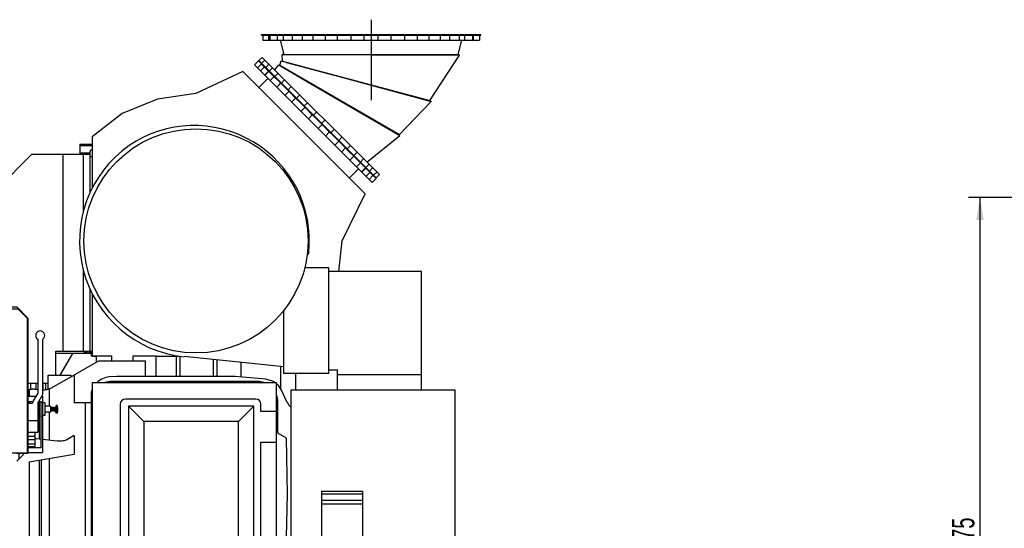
# Model space of a CAD drawing. Header units: millimetres. Extents: x 0 to 1189, y 0 to 841.
# Tile 39 of 158: x 483 to 637, y 318 to 398. Entities that reach past the tile are written whole.
import ezdxf
from ezdxf.enums import TextEntityAlignment as Align

# ---------------------------------------------------------------- set-up
doc = ezdxf.new("R2010")
doc.units = ezdxf.units.MM
doc.header["$LTSCALE"] = 65.395
doc.linetypes.add('CENTER', pattern=[0.6, 0.375, -0.075, 0.075, -0.075])
doc.layers.get('0').update_dxf_attribs({"linetype": 'CONTINUOUS'})
for name, color, linetype in [('1007_720800_16_SIMPLE1_A_ABL1216', 7, 'CONTINUOUS'), ('1007_720800_16_SIMPLE1_T1_A_PBL1218', 7, 'CONTINUOUS'), ('1007_720800_16_SIMPLE1_T2_A_PBL1219', 7, 'CONTINUOUS'), ('1007_720800_16_SIMPLE1_T3_A_PBL1227', 7, 'CONTINUOUS'), ('1007_720800_16_SIMPLE1_T4_A_PBL1220', 7, 'CONTINUOUS'), ('1007_720800_16_SIMPLE1_T5_A_PBL1221', 7, 'CONTINUOUS'), ('1007_720800_16_SIMPLE1_T6_A_PBL1222', 7, 'CONTINUOUS'), ('1007_720800_16_SIMPLE1_T7_A_PBL1217', 7, 'CONTINUOUS'), ('1907_060000_TLKGS_KGS_V_ABL933', 7, 'CONTINUOUS'), ('1907_061000_TLKGS_KGS_V_ABL934', 7, 'CONTINUOUS'), ('1907_062000_TLKGS_KGS_TL_V_ABL1134', 7, 'CONTINUOUS'), ('1907_452000_12_SIMPLE1_A_ABL1188', 7, 'CONTINUOUS'), ('1907_452000_12_SIMPLE1_T1_A_PBL1189', 7, 'CONTINUOUS'), ('1907_723600_04_SIMPLE1_T1_X_PBL1138', 7, 'CONTINUOUS'), ('1907_723600_04_SIMPLE1_X_ABL1137', 7, 'CONTINUOUS'), ('1907_724700_09_SIMPLE1_A_ABL1169', 7, 'CONTINUOUS'), ('1907_724700_09_SIMPLE1_T1_A_PBL1170', 7, 'CONTINUOUS'), ('1907_725700_07_SIMPLE1_T1_X_PBL1136', 7, 'CONTINUOUS'), ('1907_725700_07_SIMPLE1_X_ABL1135', 7, 'CONTINUOUS'), ('1907_728000_25_SIMPLE1_T1_X_PBL1172', 7, 'CONTINUOUS'), ('1907_728000_25_SIMPLE1_X_ABL1171', 7, 'CONTINUOUS'), ('1997_000000_TLKGS_MARKETING_ABL917', 7, 'CONTINUOUS'), ('1997_030000_TLKGS_V_ABL918', 7, 'CONTINUOUS'), ('1997_700000_TLKGS_V_ABL963', 7, 'CONTINUOUS'), ('1997_727000_11_SIMPLE1_B_ABL964', 7, 'CONTINUOUS'), ('1997_727000_11_SIMPLE1_T1_B_PBL965', 7, 'CONTINUOUS'), ('links_21_VBL869', 7, 'CONTINUOUS')]:
    doc.layers.add(name, color=color, linetype=linetype)
doc.styles.get("Standard").update_dxf_attribs({"font": 'txt', "width": 0.6})
doc.dimstyles.new('DIMSTYLE_1', dxfattribs={"dimtxt": 3.5, "dimasz": 3.5, "dimexe": 1.8, "dimexo": 0, "dimgap": 0.875, "dimtad": 1, "dimdec": 0, "dimlfac": 25, "dimdsep": 46, "dimtxsty": 'Standard', "dimblk": '_FILLED', "dimblk1": '_FILLED', "dimblk2": '_FILLED', "dimcen": 0.09, "dimadec": 0, "dimazin": 0, "dimtp": 2, "dimtm": 2, "dimtfac": 1, "dimtdec": 0, "dimtofl": 0, "dimtmove": 0, "dimatfit": 3, "dimldrblk": '_FILLED', "dimfxl": 1, "dimtolj": 1, "dimarcsym": 0})

# ---------------------------------------------------------------- blocks, each defined once
blk = doc.blocks.new('_FILLED')
at = {"color": 0, "linetype": 'ByBlock'}
blk.add_solid([(0, 0), (-1, 0.167), (-1, -0.167)], dxfattribs=at)
blk = doc.blocks.new('*D15')
at = {"color": 2, "linetype": 'Continuous'}
for p, q in [((748.43, 369.9), (630.97, 369.9)), ((632.77, 369.9), (632.77, 316.39)), ((632.77, 262.89), (632.77, 316.39)), ((704.13, 262.89), (630.97, 262.89))]:
    blk.add_line(p, q, dxfattribs=at)
at = {"color": 2, "linetype": 'Continuous', "xscale": 3.5, "yscale": 3.5, "zscale": 3.5}
for p, rotation in [((632.77, 369.9), 90), ((632.77, 262.89), 270)]:
    blk.add_blockref('_FILLED', p, dxfattribs=dict(at, rotation=rotation))
at = {"color": 2, "linetype": 'Continuous', "width": 0.672619}
blk.add_text('2675', height=3.5, rotation=90, dxfattribs=at).set_placement((631.89, 316.39), align=Align.CENTER)
blk = doc.blocks.new('1997_727000_11_SIMPLE1_T1_B_PBL965', base_point=(381.71, 358.04))
at = {"layer": '1997_727000_11_SIMPLE1_T1_B_PBL965', "color": 7, "linetype": 'Continuous'}
for p, q in [((492.11, 378.24), (494.01, 378.24)), ((492.11, 378.24), (492.11, 376.69)), ((493.7, 370.71), (493.7, 377.13)), ((484.6, 376.69), (471.83, 363.92)), ((484.6, 376.69), (493.7, 376.69)), ((489.51, 345.92), (489.51, 376.69)), ((492.69, 367.87), (492.69, 376.69)), ((492.69, 345.92), (492.69, 358.4)), ((493.7, 345.56), (493.7, 355.57)), ((488.37, 345.92), (493.7, 345.92)), ((488.37, 342.16), (488.37, 345.92)), ((493.91, 345.56), (488.37, 345.56)), ((490.95, 345.56), (488.98, 342.16)), ((492.98, 345.92), (492.98, 345.56)), ((493.7, 345.88), (494.01, 345.88)), ((486.77, 340.88), (487.13, 340.88))]:
    blk.add_line(p, q, dxfattribs=at)
at = {"layer": '1997_727000_11_SIMPLE1_T1_B_PBL965', "color": 9, "linetype": 'Continuous'}
for p, q in [((494.01, 377.98), (492.11, 377.98)), ((492.11, 376.9), (493.7, 376.9)), ((493.7, 376.35), (494.01, 376.35)), ((492.78, 345.92), (492.78, 345.56)), ((493.18, 345.92), (493.18, 345.56)), ((493.5, 345.92), (493.5, 345.56))]:
    blk.add_line(p, q, dxfattribs=at)
at = {"layer": '1997_727000_11_SIMPLE1_T1_B_PBL965', "color": 7, "linetype": 'Continuous'}
blk.add_arc((493.96, 377.13), 0.26, 78.913, 180, dxfattribs=at)
blk = doc.blocks.new('1997_727000_11_SIMPLE1_B_ABL964', base_point=(381.71, 358.04))
at = {"layer": '1997_727000_11_SIMPLE1_T1_B_PBL965'}
blk.add_blockref('1997_727000_11_SIMPLE1_T1_B_PBL965', (381.71, 358.04), dxfattribs=at)
blk = doc.blocks.new('1997_700000_TLKGS_V_ABL963', base_point=(381.71, 358.04))
at = {"layer": '1997_727000_11_SIMPLE1_B_ABL964'}
blk.add_blockref('1997_727000_11_SIMPLE1_B_ABL964', (381.71, 358.04), dxfattribs=at)
blk = doc.blocks.new('1997_030000_TLKGS_V_ABL918', base_point=(387.62, 315.28))
at = {"layer": '1997_700000_TLKGS_V_ABL963'}
blk.add_blockref('1997_700000_TLKGS_V_ABL963', (381.71, 358.04), dxfattribs=at)
blk = doc.blocks.new('1907_452000_12_SIMPLE1_T1_A_PBL1189', base_point=(479.24, 341.36))
at = {"layer": '1907_452000_12_SIMPLE1_T1_A_PBL1189', "color": 7, "linetype": 'Continuous'}
for p, q in [((472.21, 352.76), (470.45, 351)), ((472.05, 352.48), (470.57, 351)), ((482.45, 352.48), (472.05, 352.48)), ((482.29, 352.76), (472.21, 352.76)), ((484.05, 351), (482.29, 352.76)), ((483.93, 351), (482.45, 352.48)), ((470.45, 351), (470.45, 329.96)), ((470.57, 351), (470.57, 330)), ((483.93, 330), (483.93, 351)), ((484.05, 329.96), (484.05, 351)), ((485.51, 347.78), (485.51, 339.36)), ((486.31, 339.14), (486.31, 347.78)), ((470.11, 343.16), (470.45, 343.16)), ((470.11, 342.52), (470.11, 343.16)), ((470.45, 342.52), (470.11, 342.52)), ((484.05, 338.84), (485.2, 338.84)), ((485.51, 339.36), (484.81, 338.16)), ((485.51, 337.76), (486.31, 339.14)), ((486.13, 338.84), (486.25, 338.84)), ((486.25, 338.84), (486.25, 330.04)), ((484.05, 338.04), (484.76, 338.04)), ((484.05, 337.76), (484.71, 337.76)), ((485.51, 337.76), (485.51, 333.24)), ((485.67, 338.04), (486.05, 338.04)), ((486.05, 330.84), (486.05, 338.04)), ((486.05, 337.92), (486.25, 337.92)), ((486.61, 337.82), (486.25, 337.82)), ((486.61, 337.82), (486.61, 335.82)), ((487.49, 337.3), (486.61, 337.3)), ((487.49, 337.3), (487.49, 336.34)), ((487.73, 337.04), (487.49, 337.04)), ((487.79, 337.14), (487.73, 337.14)), ((487.73, 337.14), (487.73, 336.5)), ((487.79, 337.14), (487.79, 336.5)), ((487.99, 337.05), (487.79, 337.05)), ((488.11, 337.1), (487.99, 337.1)), ((487.99, 337.1), (487.99, 336.54)), ((488.11, 337.1), (488.11, 336.54)), ((488.31, 337.1), (488.23, 337.1)), ((488.23, 337.1), (488.23, 336.54)), ((488.39, 337.42), (488.31, 337.1)), ((488.31, 337.1), (488.31, 336.54)), ((488.54, 337.42), (488.39, 337.42)), ((488.39, 337.42), (488.39, 336.22)), ((488.54, 337.42), (488.54, 336.22)), ((488.63, 337.1), (488.54, 337.42)), ((488.63, 337.1), (488.63, 336.54)), ((470.45, 335.46), (469.85, 335.46)), ((486.05, 335.72), (486.25, 335.72)), ((486.61, 335.82), (486.25, 335.82)), ((487.49, 336.34), (486.61, 336.34)), ((487.73, 336.59), (487.49, 336.59)), ((487.79, 336.5), (487.73, 336.5)), ((487.99, 336.59), (487.79, 336.59)), ((488.11, 336.54), (487.99, 336.54)), ((488.31, 336.54), (488.23, 336.54)), ((488.39, 336.22), (488.31, 336.54)), ((488.54, 336.22), (488.39, 336.22)), ((488.63, 336.54), (488.54, 336.22)), ((484.05, 335.06), (485.51, 335.06)), ((470.45, 333.76), (469.85, 333.76)), ((470.45, 332.6), (469.85, 332.6)), ((484.05, 333.24), (485.51, 333.24)), ((484.05, 333.23), (485.06, 333.23)), ((484.05, 332.63), (485.06, 332.63)), ((485.06, 333.23), (485.06, 331.01)), ((484.05, 332.09), (485.06, 332.09)), ((484.05, 331.01), (485.06, 331.01)), ((484.05, 330.84), (486.05, 330.84)), ((470.57, 330), (483.93, 330)), ((482.25, 329.96), (484.05, 329.96)), ((484.05, 330.04), (486.25, 330.04))]:
    blk.add_line(p, q, dxfattribs=at)
at = {"layer": '1907_452000_12_SIMPLE1_T1_A_PBL1189', "color": 9, "linetype": 'Continuous'}
for p, q in [((470.45, 334.96), (469.85, 334.96)), ((484.05, 331.43), (485.06, 331.43))]:
    blk.add_line(p, q, dxfattribs=at)
at = {"layer": '1907_452000_12_SIMPLE1_T1_A_PBL1189', "color": 7, "linetype": 'Continuous'}
for centre, radius, start, end in [((485.91, 348.36), 0.7, 304.85, 235.1501), ((485.51, 337.76), 0.8, 150, 180.0016), ((488.17, 337.1), 0.06, 180.0191, 359.9618), ((488.17, 336.54), 0.06, 0.0382, 179.9809)]:
    blk.add_arc(centre, radius, start, end, dxfattribs=at)
blk = doc.blocks.new('1907_452000_12_SIMPLE1_A_ABL1188', base_point=(479.24, 341.36))
at = {"layer": '1907_452000_12_SIMPLE1_T1_A_PBL1189'}
blk.add_blockref('1907_452000_12_SIMPLE1_T1_A_PBL1189', (479.24, 341.36), dxfattribs=at)
blk = doc.blocks.new('1907_061000_TLKGS_KGS_V_ABL934', base_point=(486.99, 304.38))
at = {"layer": '1907_452000_12_SIMPLE1_A_ABL1188'}
blk.add_blockref('1907_452000_12_SIMPLE1_A_ABL1188', (479.24, 341.36), dxfattribs=at)
blk = doc.blocks.new('1907_725700_07_SIMPLE1_T1_X_PBL1136', base_point=(515.56, 367.36))
at = {"layer": '1907_725700_07_SIMPLE1_T1_X_PBL1136', "color": 7, "linetype": 'Continuous'}
for p, q in [((520, 391.28), (519.38, 390.65)), ((520, 391.28), (520.45, 390.84)), ((517.56, 389.59), (510.25, 386.17)), ((536.69, 370.47), (517.56, 389.59)), ((519.38, 390.65), (537.76, 372.27)), ((520.67, 390.61), (521.65, 389.63)), ((520.06, 387.09), (521.5, 388.53)), ((522.02, 389.26), (523.59, 387.7)), ((524.14, 387.14), (524.9, 386.38)), ((504.21, 385.28), (498.71, 383.03)), ((510.25, 386.17), (504.21, 385.28)), ((525.19, 384.83), (525.82, 385.46)), ((525.81, 385.47), (526.07, 385.22)), ((526.72, 384.56), (527.37, 383.91)), ((498.71, 383.03), (494.01, 379.41)), ((528.37, 382.91), (528.85, 382.43)), ((529.54, 381.74), (530.02, 381.26)), ((531.02, 380.26), (531.67, 379.61)), ((494.01, 379.41), (494.01, 371.33)), ((531.94, 378.08), (532.57, 378.71)), ((532.32, 378.96), (532.58, 378.7)), ((533.49, 377.79), (534.25, 377.03)), ((534.8, 376.48), (536.37, 374.91)), ((534.2, 372.95), (535.64, 374.39)), ((536.74, 374.54), (537.72, 373.56)), ((538.39, 372.89), (537.76, 372.27)), ((537.94, 373.34), (538.39, 372.89)), ((533.12, 363.14), (536.69, 370.47)), ((532.58, 358.34), (533.12, 363.14)), ((527.87, 361.33), (527.61, 360.91)), ((494.01, 354.93), (494.01, 345.14)), ((523.96, 343.45), (523.99, 348.67)), ((523.98, 346.26), (523.99, 346.26)), ((493.91, 345.14), (493.91, 345.88)), ((494.68, 345.14), (493.91, 345.14)), ((494.01, 345.14), (494.68, 345.14)), ((504.05, 345.14), (507.58, 345.14)), ((523.96, 343.45), (508.38, 345.04)), ((523.97, 345.14), (523.99, 345.14))]:
    blk.add_line(p, q, dxfattribs=at)
at = {"layer": '1907_725700_07_SIMPLE1_T1_X_PBL1136', "color": 9, "linetype": 'Continuous'}
for p, q in [((520.48, 390.81), (519.85, 390.18)), ((520.96, 390.32), (520.33, 389.7)), ((521.6, 389.68), (520.98, 389.05)), ((521.64, 389.64), (521.02, 389.01)), ((522.45, 388.83), (521.82, 388.21)), ((523.48, 387.8), (522.86, 387.17)), ((523.49, 387.79), (522.86, 387.16)), ((524.77, 386.51), (524.14, 385.88)), ((527.27, 384.01), (526.64, 383.38)), ((528.43, 382.85), (527.81, 382.22)), ((529.96, 381.32), (529.33, 380.7)), ((531.12, 380.16), (530.49, 379.53)), ((533.62, 377.66), (532.99, 377.03)), ((534.9, 376.38), (534.27, 375.75)), ((534.91, 376.38), (534.28, 375.75)), ((535.94, 375.34), (535.31, 374.71)), ((536.75, 374.53), (536.12, 373.91)), ((536.79, 374.49), (536.16, 373.87)), ((537.43, 373.85), (536.81, 373.22)), ((537.91, 373.37), (537.29, 372.74))]:
    blk.add_line(p, q, dxfattribs=at)
at = {"layer": '1907_725700_07_SIMPLE1_T1_X_PBL1136', "color": 7, "linetype": 'Continuous'}
blk.add_circle((510.25, 363.14), 17.52, dxfattribs=at)
for centre, radius, start, end in [((509.95, 363.15), 18.02, 354.1951, 124.3311), ((510.25, 363.14), 18.2, 125.0895, 264.124)]:
    blk.add_arc(centre, radius, start, end, dxfattribs=at)
blk = doc.blocks.new('1907_725700_07_SIMPLE1_X_ABL1135', base_point=(515.56, 367.36))
at = {"layer": '1907_725700_07_SIMPLE1_T1_X_PBL1136'}
blk.add_blockref('1907_725700_07_SIMPLE1_T1_X_PBL1136', (515.56, 367.36), dxfattribs=at)
blk = doc.blocks.new('1907_723600_04_SIMPLE1_T1_X_PBL1138', base_point=(498.13, 323.36))
at = {"layer": '1907_723600_04_SIMPLE1_T1_X_PBL1138', "color": 7, "linetype": 'Continuous'}
for p, q in [((494.65, 345.14), (494.65, 344.13)), ((494.68, 345.16), (497.03, 345.16)), ((494.68, 344.15), (494.68, 345.16)), ((500.45, 345.16), (504.05, 345.16)), ((500.45, 344.34), (500.45, 345.16)), ((504.05, 341.96), (504.05, 345.16)), ((507.14, 345.14), (507.14, 341.96)), ((507.71, 345.13), (507.71, 341.96)), ((523.97, 345.16), (523.99, 345.16)), ((495.01, 344.34), (491.29, 342.19)), ((502.35, 344.34), (495.01, 344.34)), ((502.35, 341.96), (502.35, 344.34)), ((512.92, 344.57), (512.92, 341.96)), ((513.49, 344.51), (513.49, 341.96)), ((517.28, 344.13), (517.28, 341.84)), ((487.13, 342.16), (490.73, 342.16)), ((487.13, 339.96), (487.13, 342.16)), ((487.58, 340.1), (491.29, 342.19)), ((490.73, 341.87), (490.73, 342.16)), ((491.22, 342.15), (491.22, 337.84)), ((497.86, 341.96), (496.7, 341.9)), ((515.64, 341.96), (497.86, 341.96)), ((521.17, 341.5), (516.34, 341.93)), ((525.81, 342.42), (525.81, 339.88)), ((484.05, 340.88), (485.51, 340.88)), ((486.31, 340.88), (486.77, 340.88)), ((486.77, 339.88), (486.77, 340.88)), ((519.85, 341.15), (497.05, 341.15)), ((522.23, 341.21), (521.17, 341.5)), ((484.17, 339.87), (484.17, 338.84)), ((493.85, 339.32), (493.85, 337.96)), ((524.52, 337.86), (523.63, 339.78)), ((484.17, 338.04), (484.17, 337.76)), ((493.85, 337.84), (491.22, 337.84)), ((493, 309.16), (493, 337.84)), ((493.85, 337.95), (493.85, 309.16)), ((523.04, 333.09), (523.04, 337.96)), ((470.28, 332.6), (470.28, 329.96)), ((491.22, 332.7), (489.97, 332)), ((491.22, 332.7), (491.22, 329.78)), ((524.4, 332.31), (523.04, 333.09)), ((470.45, 331.34), (470.28, 331.34)), ((485.38, 332.19), (485.06, 332.19)), ((486.05, 332.11), (485.38, 332.19)), ((488.54, 331.83), (486.25, 332.09)), ((524.55, 323.56), (524.4, 332.31)), ((483.15, 329.58), (482.25, 328.68)), ((482.62, 329.05), (482.62, 329.96)), ((484.17, 328.61), (491.22, 329.78)), ((484.17, 328.61), (484.17, 303.96)), ((524.39, 316.81), (524.55, 323.56)), ((523.04, 316.03), (524.39, 316.81)), ((523.04, 309.16), (523.04, 316.03)), ((491.26, 313.76), (484.17, 313.76)), ((491.26, 312.52), (484.17, 312.52)), ((491.35, 309.16), (493.85, 309.16)), ((491.35, 303.96), (491.35, 309.16)), ((494.05, 306.53), (491.35, 306.53)), ((497.05, 305.96), (519.85, 305.96)), ((497.65, 301.56), (502.05, 305.96)), ((509.85, 303.76), (509.85, 305.96)), ((511.85, 303.76), (511.85, 305.96)), ((517.45, 303.76), (517.45, 305.96)), ((519.45, 303.76), (519.45, 305.96)), ((483.85, 301.56), (484.06, 303.96)), ((484.06, 303.96), (491.35, 303.96)), ((491.35, 303.96), (492.74, 301.56)), ((499.65, 303.56), (508.45, 303.56)), ((508.45, 303.76), (521.64, 303.76)), ((508.45, 303.56), (508.45, 303.76)), ((482.25, 301.56), (483.85, 301.56)), ((492.74, 301.56), (497.65, 301.56))]:
    blk.add_line(p, q, dxfattribs=at)
at = {"layer": '1907_723600_04_SIMPLE1_T1_X_PBL1138', "color": 9, "linetype": 'Continuous'}
for p, q in [((497.03, 345.16), (497.03, 344.34)), ((523.46, 343.5), (523.46, 340.09)), ((484.43, 339.94), (484.43, 340.88)), ((485.26, 339.94), (485.26, 340.88)), ((486.39, 339.84), (486.39, 340.88)), ((487.34, 337.3), (487.34, 340.01)), ((485.77, 332.14), (485.77, 338.04)), ((487.34, 331.97), (487.34, 336.34)), ((485.77, 313.76), (485.77, 328.88)), ((486.11, 313.76), (486.11, 328.93)), ((487.34, 313.76), (487.34, 329.14)), ((485.14, 313.76), (485.14, 312.52)), ((485.77, 303.96), (485.77, 312.52)), ((486.11, 303.96), (486.11, 312.52)), ((487.34, 303.96), (487.34, 312.52)), ((491.26, 313.76), (491.26, 312.52))]:
    blk.add_line(p, q, dxfattribs=at)
at = {"layer": '1907_723600_04_SIMPLE1_T1_X_PBL1138', "color": 7, "linetype": 'Continuous'}
for centre, radius, start, end in [((497.17, 338.51), 3.42, 97.9872, 134.3263), ((515.65, 333.96), 8, 85, 90.0012), ((486.12, 343.83), 4, 272.61, 291.4106), ((497.05, 337.96), 3.2, 90, 109.3729), ((519.85, 337.96), 3.2, 70.6276, 90), ((520.91, 338.51), 3, 54.5748, 63.8327), ((520.91, 338.51), 3, 25, 49.6702), ((485.25, 336.64), 3.4, 108.4435, 110.7518), ((485.31, 336.46), 3.59, 104.4313, 108.4407), ((486.05, 342.67), 2.84, 254.3735, 258.874), ((497.17, 338.51), 3.42, 156.3519, 166.395), ((497.05, 337.96), 3.2, 160.6318, 180.0457), ((519.85, 337.96), 3.2, 0, 19.3724), ((525.97, 338.54), 1.6, 205, 237.8806), ((482.73, 330), 0.6, 314.9998, 355.3505), ((531.29, 299.56), 11.96, 121.297, 126.1438), ((497.05, 309.16), 3.2, 180, 199.3724), ((528.96, 302.76), 8, 126.1438, 139.8442), ((519.85, 309.16), 3.2, 340.6301, 0.0261), ((497.05, 309.16), 3.2, 250.6276, 270), ((519.85, 309.16), 3.2, 270, 289.3727), ((519.65, 313.56), 10, 281.4785, 305.6856)]:
    blk.add_arc(centre, radius, start, end, dxfattribs=at)
for points, knots in [([(484.42, 339.94), (484.46, 339.95), (484.56, 339.97), (484.7, 339.99), (484.85, 339.99), (485, 339.99), (485.15, 339.97), (485.24, 339.95), (485.29, 339.93)], [0, 0, 0, 0, 0.161838, 0.329518, 0.500436, 0.671324, 0.838805, 1, 1, 1, 1]), ([(489.97, 332), (489.76, 331.92), (489.28, 331.81), (488.79, 331.81), (488.54, 331.83)], [0, 0, 0, 0, 0.475623, 1, 1, 1, 1])]:
    blk.add_open_spline(points, degree=3, knots=knots, dxfattribs=at)
blk = doc.blocks.new('1907_723600_04_SIMPLE1_X_ABL1137', base_point=(498.13, 323.36))
at = {"layer": '1907_723600_04_SIMPLE1_T1_X_PBL1138'}
blk.add_blockref('1907_723600_04_SIMPLE1_T1_X_PBL1138', (498.13, 323.36), dxfattribs=at)
blk = doc.blocks.new('1907_724700_09_SIMPLE1_T1_A_PBL1170', base_point=(537.38, 332.17))
at = {"layer": '1907_724700_09_SIMPLE1_T1_A_PBL1170', "color": 7, "linetype": 'Continuous'}
for p, q in [((531.03, 358.9), (527.23, 358.9)), ((531.03, 342.42), (531.03, 358.9)), ((545.51, 358.34), (531.03, 358.34)), ((545.51, 339.8), (545.51, 358.34)), ((523.99, 342.42), (523.99, 352.3)), ((531.03, 342.42), (523.99, 342.42)), ((531.03, 342.98), (532.39, 342.98)), ((532.39, 339.88), (532.39, 342.98)), ((532.39, 342.26), (545.51, 342.26)), ((550.77, 339.8), (525.08, 339.8)), ((525.08, 339.8), (525.08, 305.44)), ((525.19, 339.88), (532.39, 339.88)), ((525.19, 339.8), (525.19, 339.88)), ((525.64, 339.8), (525.64, 339.88)), ((532.51, 339.88), (549.41, 339.88)), ((532.51, 339.8), (532.51, 339.88)), ((549.41, 339.8), (549.41, 339.88)), ((550.77, 315.5), (550.77, 339.8)), ((529.85, 324.03), (536.25, 324.03)), ((529.85, 324.03), (529.85, 316.56)), ((536.25, 324.03), (536.25, 316.56)), ((536.25, 321.96), (529.85, 321.96)), ((536.25, 316.56), (529.85, 316.56)), ((540.7, 305.44), (550.77, 315.5)), ((525.08, 305.44), (540.7, 305.44))]:
    blk.add_line(p, q, dxfattribs=at)
at = {"layer": '1907_724700_09_SIMPLE1_T1_A_PBL1170', "color": 9, "linetype": 'Continuous'}
for p, q in [((536.25, 323.55), (529.85, 323.55)), ((536.25, 322.56), (529.85, 322.56))]:
    blk.add_line(p, q, dxfattribs=at)
blk = doc.blocks.new('1907_724700_09_SIMPLE1_A_ABL1169', base_point=(537.38, 332.17))
at = {"layer": '1907_724700_09_SIMPLE1_T1_A_PBL1170'}
blk.add_blockref('1907_724700_09_SIMPLE1_T1_A_PBL1170', (537.38, 332.17), dxfattribs=at)
blk = doc.blocks.new('1907_728000_25_SIMPLE1_T1_X_PBL1172', base_point=(508.45, 323.56))
at = {"layer": '1907_728000_25_SIMPLE1_T1_X_PBL1172', "color": 7, "linetype": 'Continuous'}
for p, q in [((522.85, 340.96), (494.05, 340.96)), ((494.05, 340.96), (494.05, 306.16)), ((522.85, 306.16), (522.85, 340.96)), ((498.41, 337.6), (498.41, 309.52)), ((519.61, 338.4), (499.21, 338.4)), ((519.29, 337.28), (499.72, 337.28)), ((499.72, 337.28), (502.12, 334.88)), ((499.72, 337.28), (499.72, 309.83)), ((519.29, 337.28), (516.89, 334.88)), ((519.29, 309.83), (519.29, 337.28)), ((520.41, 336.46), (520.41, 337.6)), ((522.85, 336.46), (520.41, 336.46)), ((516.89, 334.88), (502.12, 334.88)), ((502.12, 334.88), (502.12, 312.23)), ((516.89, 312.23), (516.89, 334.88)), ((520.41, 331.66), (522.85, 331.66)), ((520.41, 315.46), (520.41, 331.66)), ((522.85, 315.46), (520.41, 315.46)), ((499.72, 309.83), (502.12, 312.23)), ((502.12, 312.23), (516.89, 312.23)), ((519.29, 309.83), (516.89, 312.23)), ((499.72, 309.83), (519.29, 309.83)), ((520.41, 310.66), (522.85, 310.66)), ((520.41, 309.52), (520.41, 310.66)), ((499.21, 308.72), (519.61, 308.72)), ((494.05, 306.16), (522.85, 306.16))]:
    blk.add_line(p, q, dxfattribs=at)
for centre, start, end in [((499.21, 337.6), 90, 180), ((519.61, 337.6), 0, 90), ((499.21, 309.52), 180, 270), ((519.61, 309.52), 270, 360)]:
    blk.add_arc(centre, 0.8, start, end, dxfattribs=at)
blk = doc.blocks.new('1907_728000_25_SIMPLE1_X_ABL1171', base_point=(508.45, 323.56))
at = {"layer": '1907_728000_25_SIMPLE1_T1_X_PBL1172'}
blk.add_blockref('1907_728000_25_SIMPLE1_T1_X_PBL1172', (508.45, 323.56), dxfattribs=at)
blk = doc.blocks.new('1907_062000_TLKGS_KGS_TL_V_ABL1134', base_point=(510.52, 346.42))
at = {"layer": '1907_723600_04_SIMPLE1_X_ABL1137'}
blk.add_blockref('1907_723600_04_SIMPLE1_X_ABL1137', (498.13, 323.36), dxfattribs=at)
at = {"layer": '1907_724700_09_SIMPLE1_A_ABL1169'}
blk.add_blockref('1907_724700_09_SIMPLE1_A_ABL1169', (537.38, 332.17), dxfattribs=at)
at = {"layer": '1907_725700_07_SIMPLE1_X_ABL1135'}
blk.add_blockref('1907_725700_07_SIMPLE1_X_ABL1135', (515.56, 367.36), dxfattribs=at)
at = {"layer": '1907_728000_25_SIMPLE1_X_ABL1171'}
blk.add_blockref('1907_728000_25_SIMPLE1_X_ABL1171', (508.45, 323.56), dxfattribs=at)
blk = doc.blocks.new('1907_060000_TLKGS_KGS_V_ABL933', base_point=(510.31, 323.64))
at = {"layer": '1907_061000_TLKGS_KGS_V_ABL934'}
blk.add_blockref('1907_061000_TLKGS_KGS_V_ABL934', (486.99, 304.38), dxfattribs=at)
at = {"layer": '1907_062000_TLKGS_KGS_TL_V_ABL1134'}
blk.add_blockref('1907_062000_TLKGS_KGS_TL_V_ABL1134', (510.52, 346.42), dxfattribs=at)
blk = doc.blocks.new('1997_000000_TLKGS_MARKETING_ABL917', base_point=(404.37, 321.8))
at = {"layer": '1907_060000_TLKGS_KGS_V_ABL933'}
blk.add_blockref('1907_060000_TLKGS_KGS_V_ABL933', (510.31, 323.64), dxfattribs=at)
at = {"layer": '1997_030000_TLKGS_V_ABL918'}
blk.add_blockref('1997_030000_TLKGS_V_ABL918', (387.62, 315.28), dxfattribs=at)
blk = doc.blocks.new('1007_720800_16_SIMPLE1_T7_A_PBL1217', base_point=(529.22, 382.11))
at = {"layer": '1007_720800_16_SIMPLE1_T7_A_PBL1217', "color": 7, "linetype": 'Continuous'}
for p, q in [((520.09, 391.31), (520.03, 391.25)), ((520.09, 391.31), (538.42, 372.98)), ((520.5, 390.89), (520.45, 390.84)), ((520.67, 390.61), (520.45, 390.83)), ((521.71, 389.69), (521.65, 389.63)), ((522.06, 389.22), (521.66, 389.63)), ((523.59, 387.81), (523.53, 387.75)), ((524.14, 387.14), (523.59, 387.7)), ((524.9, 386.38), (525.81, 385.47)), ((526.72, 384.56), (526.07, 385.22)), ((527.37, 383.91), (528.37, 382.91)), ((529.54, 381.74), (528.85, 382.43)), ((530.02, 381.26), (531.02, 380.26)), ((532.32, 378.96), (531.67, 379.61)), ((532.58, 378.7), (533.49, 377.79)), ((534.8, 376.48), (534.25, 377.03)), ((534.92, 376.48), (534.86, 376.42)), ((536.74, 374.55), (536.33, 374.95)), ((536.8, 374.6), (536.74, 374.54)), ((537.94, 373.34), (537.72, 373.56)), ((538, 373.39), (537.94, 373.34)), ((538.42, 372.98), (538.36, 372.92))]:
    blk.add_line(p, q, dxfattribs=at)
at = {"layer": '1007_720800_16_SIMPLE1_T7_A_PBL1217', "color": 9, "linetype": 'Continuous'}
for p, q in [((521.09, 390.19), (521.15, 390.24)), ((522.51, 388.77), (522.57, 388.83)), ((524.58, 386.7), (524.64, 386.76)), ((525.9, 385.39), (525.95, 385.44)), ((527.1, 384.18), (527.16, 384.23)), ((528.56, 382.72), (528.62, 382.78)), ((529.83, 381.45), (529.89, 381.51)), ((531.29, 379.99), (531.34, 380.05)), ((532.5, 378.79), (532.55, 378.84)), ((533.81, 377.47), (533.87, 377.53)), ((535.88, 375.4), (535.94, 375.46)), ((537.3, 373.98), (537.35, 374.04))]:
    blk.add_line(p, q, dxfattribs=at)
blk = doc.blocks.new('1007_720800_16_SIMPLE1_T1_A_PBL1218', base_point=(529.51, 382.4))
at = {"layer": '1007_720800_16_SIMPLE1_T1_A_PBL1218', "color": 7, "linetype": 'Continuous'}
for p, q in [((520.6, 391.82), (520.09, 391.31)), ((520.09, 391.31), (538.42, 372.98)), ((521.01, 391.4), (520.5, 390.89)), ((520.6, 391.82), (538.93, 373.49)), ((522.22, 390.2), (521.71, 389.69)), ((524.09, 388.32), (523.59, 387.81)), ((535.43, 376.99), (534.92, 376.48)), ((537.3, 375.11), (536.8, 374.6)), ((538.51, 373.9), (538, 373.39)), ((538.93, 373.49), (538.42, 372.98))]:
    blk.add_line(p, q, dxfattribs=at)
at = {"layer": '1007_720800_16_SIMPLE1_T1_A_PBL1218', "color": 9, "linetype": 'Continuous'}
for p, q in [((521.15, 390.24), (521.66, 390.75)), ((522.57, 388.83), (523.08, 389.34)), ((524.64, 386.76), (525.15, 387.27)), ((525.95, 385.44), (526.46, 385.95)), ((527.16, 384.23), (527.67, 384.74)), ((528.62, 382.78), (529.13, 383.29)), ((529.89, 381.51), (530.4, 382.02)), ((531.34, 380.05), (531.85, 380.56)), ((532.55, 378.84), (533.06, 379.35)), ((533.87, 377.53), (534.38, 378.04)), ((535.94, 375.46), (536.45, 375.97)), ((537.35, 374.04), (537.86, 374.55))]:
    blk.add_line(p, q, dxfattribs=at)
blk = doc.blocks.new('1007_720800_16_SIMPLE1_T2_A_PBL1219', base_point=(532.33, 383.04))
at = {"layer": '1007_720800_16_SIMPLE1_T2_A_PBL1219', "color": 7, "linetype": 'Continuous'}
for p, q in [((522.55, 389.86), (523.18, 390.63)), ((523.18, 390.63), (528.65, 387.44)), ((528.65, 387.44), (528.76, 387.38)), ((528.76, 387.38), (542.11, 379.6)), ((528.76, 387.37), (542.01, 379.73)), ((536.97, 375.44), (542.11, 379.6)), ((542.11, 379.6), (542.01, 379.73))]:
    blk.add_line(p, q, dxfattribs=at)
blk = doc.blocks.new('1007_720800_16_SIMPLE1_T4_A_PBL1220', base_point=(537.59, 388.66))
at = {"layer": '1007_720800_16_SIMPLE1_T4_A_PBL1220', "color": 7, "linetype": 'Continuous'}
for p, q in [((523.89, 392.27), (523.73, 392.26)), ((523.79, 391.23), (523.73, 392.26)), ((523.73, 392.26), (551.44, 392.18)), ((523.79, 391.23), (546.81, 385.06)), ((523.89, 392.27), (551.31, 392.27)), ((546.81, 385.06), (551.44, 392.18)), ((551.44, 392.18), (551.31, 392.27))]:
    blk.add_line(p, q, dxfattribs=at)
blk = doc.blocks.new('1007_720800_16_SIMPLE1_T5_A_PBL1221', base_point=(537.62, 393.4))
at = {"layer": '1007_720800_16_SIMPLE1_T5_A_PBL1221', "color": 7, "linetype": 'Continuous'}
for p, q in [((524.02, 392.28), (523.48, 394.51)), ((551.22, 392.28), (551.77, 394.51)), ((524.02, 392.28), (551.22, 392.28))]:
    blk.add_line(p, q, dxfattribs=at)
blk = doc.blocks.new('1007_720800_16_SIMPLE1_T6_A_PBL1222', base_point=(537.62, 394.95))
at = {"layer": '1007_720800_16_SIMPLE1_T6_A_PBL1222', "color": 7, "linetype": 'Continuous'}
for p, q in [((520.5, 395.39), (554.74, 395.39)), ((520.5, 395.31), (520.5, 395.39)), ((520.5, 395.31), (554.74, 395.31)), ((520.72, 395.31), (520.72, 394.51)), ((520.72, 394.51), (554.53, 394.51)), ((521.8, 395.31), (521.8, 394.51)), ((523.89, 395.31), (523.89, 394.51)), ((526.84, 395.31), (526.84, 394.51)), ((530.46, 395.31), (530.46, 394.51)), ((544.79, 395.31), (544.79, 394.51)), ((548.4, 395.31), (548.4, 394.51)), ((551.36, 395.31), (551.36, 394.51)), ((553.45, 395.31), (553.45, 394.51)), ((554.53, 395.31), (554.53, 394.51)), ((554.74, 395.31), (554.74, 395.39))]:
    blk.add_line(p, q, dxfattribs=at)
at = {"layer": '1007_720800_16_SIMPLE1_T6_A_PBL1222', "color": 9, "linetype": 'Continuous'}
for p, q in [((521.65, 394.51), (521.65, 395.31)), ((523, 394.51), (523, 395.31)), ((525.35, 394.51), (525.35, 395.31)), ((528.54, 394.51), (528.54, 395.31)), ((532.34, 394.51), (532.34, 395.31)), ((534.5, 394.51), (534.5, 395.31)), ((536.51, 394.51), (536.51, 395.31)), ((538.74, 394.51), (538.74, 395.31)), ((540.75, 394.51), (540.75, 395.31)), ((542.91, 394.51), (542.91, 395.31)), ((546.71, 394.51), (546.71, 395.31)), ((549.9, 394.51), (549.9, 395.31)), ((552.25, 394.51), (552.25, 395.31)), ((553.6, 394.51), (553.6, 395.31))]:
    blk.add_line(p, q, dxfattribs=at)
blk = doc.blocks.new('1007_720800_16_SIMPLE1_T3_A_PBL1227', base_point=(535.17, 385.53))
at = {"layer": '1007_720800_16_SIMPLE1_T3_A_PBL1227', "color": 7, "linetype": 'Continuous'}
for p, q in [((523.33, 390.58), (523.54, 391.28)), ((523.54, 391.28), (523.68, 391.24)), ((523.68, 391.24), (524.11, 391.12)), ((524.11, 391.12), (524.39, 391.05)), ((524.39, 391.05), (547, 384.91)), ((524.4, 391.04), (546.88, 385.02)), ((523.33, 390.58), (542.04, 379.78)), ((542.04, 379.78), (547, 384.91)), ((547, 384.91), (546.88, 385.02))]:
    blk.add_line(p, q, dxfattribs=at)
blk = doc.blocks.new('1007_720800_16_SIMPLE1_A_ABL1216', base_point=(537.39, 385.32))
at = {"layer": '1007_720800_16_SIMPLE1_A_ABL1216', "color": 2, "linetype": 'CENTER'}
blk.add_line((537.62, 397.71), (537.62, 385.12), dxfattribs=at)
at = {"layer": '1007_720800_16_SIMPLE1_T1_A_PBL1218'}
blk.add_blockref('1007_720800_16_SIMPLE1_T1_A_PBL1218', (529.51, 382.4), dxfattribs=at)
at = {"layer": '1007_720800_16_SIMPLE1_T2_A_PBL1219'}
blk.add_blockref('1007_720800_16_SIMPLE1_T2_A_PBL1219', (532.33, 383.04), dxfattribs=at)
at = {"layer": '1007_720800_16_SIMPLE1_T3_A_PBL1227'}
blk.add_blockref('1007_720800_16_SIMPLE1_T3_A_PBL1227', (535.17, 385.53), dxfattribs=at)
at = {"layer": '1007_720800_16_SIMPLE1_T4_A_PBL1220'}
blk.add_blockref('1007_720800_16_SIMPLE1_T4_A_PBL1220', (537.59, 388.66), dxfattribs=at)
at = {"layer": '1007_720800_16_SIMPLE1_T5_A_PBL1221'}
blk.add_blockref('1007_720800_16_SIMPLE1_T5_A_PBL1221', (537.62, 393.4), dxfattribs=at)
at = {"layer": '1007_720800_16_SIMPLE1_T6_A_PBL1222'}
blk.add_blockref('1007_720800_16_SIMPLE1_T6_A_PBL1222', (537.62, 394.95), dxfattribs=at)
at = {"layer": '1007_720800_16_SIMPLE1_T7_A_PBL1217'}
blk.add_blockref('1007_720800_16_SIMPLE1_T7_A_PBL1217', (529.22, 382.11), dxfattribs=at)
blk = doc.blocks.new('LINKS_21_VBL869', base_point=(326.35, 308.66))
at = {"layer": '1007_720800_16_SIMPLE1_A_ABL1216'}
blk.add_blockref('1007_720800_16_SIMPLE1_A_ABL1216', (537.39, 385.32), dxfattribs=at)
at = {"layer": '1997_000000_TLKGS_MARKETING_ABL917'}
blk.add_blockref('1997_000000_TLKGS_MARKETING_ABL917', (404.37, 321.8), dxfattribs=at)

msp = doc.modelspace()

# ---------------------------------------------------------------- block references
at = {"layer": 'links_21_VBL869'}
msp.add_blockref('LINKS_21_VBL869', (326.35473, 308.65582), dxfattribs=at)

# ---------------------------------------------------------------- dimensions: what is measured, and where the dimension line sits
at = {"color": 2, "linetype": 'Continuous'}
dim = msp.add_linear_dim(base=(632.76822, 369.89527), p1=(704.12822, 262.89053), p2=(748.42822, 369.89527), angle=90, dimstyle='DIMSTYLE_1', dxfattribs=at)
dim.commit()
dim.dimension.update_dxf_attribs({"geometry": '*D15', "text_midpoint": (632.76822, 316.05954), "dimtype": 160})

doc.saveas('drawing.dxf')
